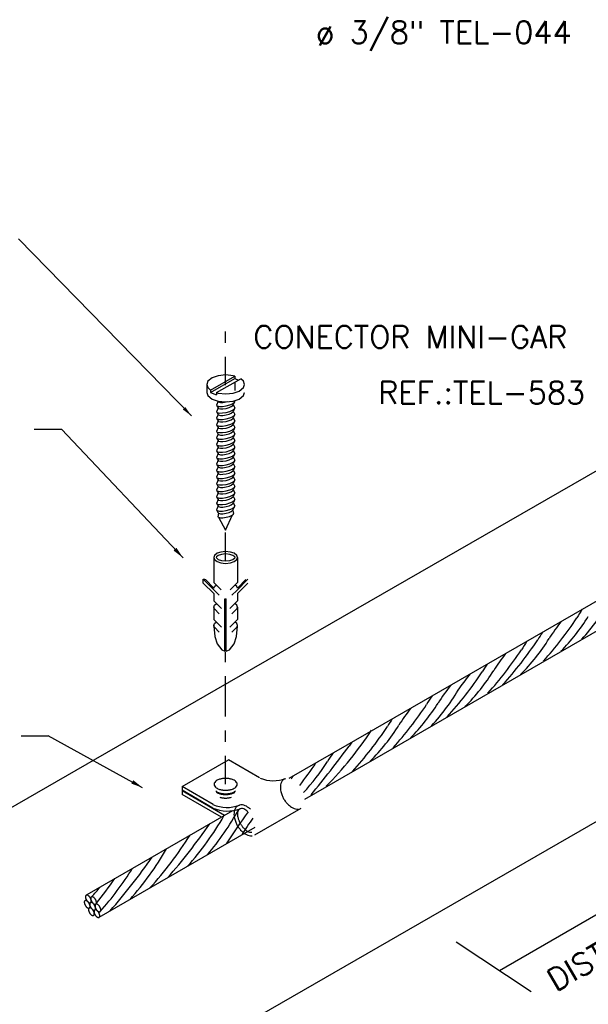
# Model space of a CAD drawing. Header units: millimetres. Extents: x 659 to 1031, y -73 to 11.
# Tile 87 of 141: x 921 to 926, y -63 to -54. Entities that reach past the tile are written whole.
import ezdxf

# ---------------------------------------------------------------- set-up
doc = ezdxf.new("R2010")
doc.units = ezdxf.units.MM
doc.header["$MEASUREMENT"] = 0
doc.linetypes.add('DASHDOT', pattern=[2.54, 1.27, -0.635, 0, -0.635])
doc.linetypes.add('NULL', pattern=[0])
for name, color, linetype, lineweight in [('C01', 1, 'Continuous', 30), ('C02', 2, 'Continuous', 30), ('C03', 3, 'Continuous', 30)]:
    doc.layers.add(name, color=color, linetype=linetype, lineweight=lineweight)
doc.styles.add('ROMANS', font='ROMANS')

msp = doc.modelspace()

# ---------------------------------------------------------------- hatches: boundary and pattern name
at = {"layer": 'C02', "linetype": 'Continuous'}
for points in [[(922.3063, -57.5086), (922.2838, -57.5303), (922.3604, -57.5872), (922.3062, -57.5085), (922.3062, -57.5085)], [(922.2264, -58.7702), (922.2005, -58.7942), (922.2857, -58.8597), (922.2264, -58.7701), (922.2264, -58.7701)], [(921.84, -60.8524), (921.8228, -60.8832), (921.9236, -60.9194), (921.8402, -60.8524), (921.8402, -60.8524)]]:
    msp.add_hatch(color=2, dxfattribs=at).paths.add_polyline_path(points)

# ---------------------------------------------------------------- linework, layer by layer
at = {"layer": 'C01', "linetype": 'DASHDOT', "ltscale": 0.2}
for p, q in [((922.6671, -57.3129), (922.6671, -56.7939)), ((922.6671, -58.8881), (922.6671, -58.6126)), ((922.6671, -60.1747), (922.6671, -59.7026)), ((922.6671, -60.8893), (922.6671, -59.9194))]:
    msp.add_line(p, q, dxfattribs=at)
at = {"layer": 'C01'}
for p, q in [((925.118, -62.5575), (928.855, -60.3999)), ((924.7313, -62.3016), (925.4034, -62.7465))]:
    msp.add_line(p, q, dxfattribs=at)
for points in [[(922.5848, -57.4919), (922.5899, -57.4982), (922.5899, -57.4982), (922.6124, -57.5035), (922.6124, -57.5035), (922.638, -57.5033), (922.638, -57.5033), (922.6722, -57.4982), (922.6722, -57.4982), (922.7054, -57.489), (922.7054, -57.489), (922.7288, -57.4789), (922.7288, -57.4789), (922.7471, -57.4648), (922.7471, -57.4648), (922.7493, -57.457), (922.7493, -57.457)], [(922.5848, -57.5505), (922.5899, -57.5568), (922.5899, -57.5568), (922.6124, -57.5622), (922.6124, -57.5622), (922.638, -57.5619), (922.638, -57.5619), (922.6722, -57.5568), (922.6722, -57.5568), (922.7054, -57.5476), (922.7054, -57.5476), (922.7288, -57.5375), (922.7288, -57.5375), (922.7471, -57.5234), (922.7471, -57.5234), (922.7493, -57.5156), (922.7493, -57.5156)], [(922.5997, -57.4572), (922.6041, -57.4623), (922.6041, -57.4623), (922.6224, -57.4667), (922.6224, -57.4667), (922.6431, -57.4665), (922.6431, -57.4665), (922.6712, -57.4623), (922.6712, -57.4623), (922.6834, -57.4593), (922.6834, -57.4593)], [(922.5997, -57.5158), (922.6041, -57.5209), (922.6041, -57.5209), (922.6224, -57.5253), (922.6224, -57.5253), (922.6431, -57.5251), (922.6431, -57.5251), (922.6712, -57.5209), (922.6712, -57.5209), (922.6986, -57.5134), (922.6986, -57.5134), (922.7176, -57.5051), (922.7176, -57.5051), (922.7327, -57.4936), (922.7327, -57.4936), (922.7344, -57.4872), (922.7344, -57.4872)], [(922.5848, -57.6092), (922.5899, -57.6155), (922.5899, -57.6155), (922.6124, -57.6208), (922.6124, -57.6208), (922.638, -57.6206), (922.638, -57.6206), (922.6722, -57.6154), (922.6722, -57.6154), (922.7054, -57.6063), (922.7054, -57.6063), (922.7288, -57.5961), (922.7288, -57.5961), (922.7471, -57.5821), (922.7471, -57.5821), (922.7493, -57.5742), (922.7493, -57.5742)], [(922.5997, -57.5744), (922.6041, -57.5795), (922.6041, -57.5795), (922.6224, -57.584), (922.6224, -57.584), (922.6431, -57.5837), (922.6431, -57.5837), (922.6712, -57.5795), (922.6712, -57.5795), (922.6986, -57.572), (922.6986, -57.572), (922.7176, -57.5637), (922.7176, -57.5637), (922.7327, -57.5522), (922.7327, -57.5522), (922.7344, -57.5458), (922.7344, -57.5458)], [(922.5997, -57.6331), (922.6041, -57.6382), (922.6041, -57.6382), (922.6224, -57.6426), (922.6224, -57.6426), (922.6431, -57.6424), (922.6431, -57.6424), (922.6712, -57.6382), (922.6712, -57.6382), (922.6986, -57.6307), (922.6986, -57.6307), (922.7176, -57.6224), (922.7176, -57.6224), (922.7327, -57.6108), (922.7327, -57.6108), (922.7344, -57.6044), (922.7344, -57.6044)], [(922.5848, -57.6678), (922.5899, -57.6741), (922.5899, -57.6741), (922.6124, -57.6795), (922.6124, -57.6795), (922.638, -57.6793), (922.638, -57.6793), (922.6722, -57.6741), (922.6722, -57.6741), (922.7054, -57.6649), (922.7054, -57.6649), (922.7288, -57.6548), (922.7288, -57.6548), (922.7471, -57.6407), (922.7471, -57.6407), (922.7493, -57.6329), (922.7493, -57.6329)], [(922.5848, -57.7264), (922.5899, -57.7327), (922.5899, -57.7327), (922.6124, -57.7381), (922.6124, -57.7381), (922.638, -57.7379), (922.638, -57.7379), (922.6722, -57.7327), (922.6722, -57.7327), (922.7054, -57.7235), (922.7054, -57.7235), (922.7288, -57.7134), (922.7288, -57.7134), (922.7471, -57.6993), (922.7471, -57.6993), (922.7493, -57.6915), (922.7493, -57.6915)], [(922.5997, -57.6917), (922.6041, -57.6968), (922.6041, -57.6968), (922.6224, -57.7012), (922.6224, -57.7012), (922.6431, -57.701), (922.6431, -57.701), (922.6712, -57.6968), (922.6712, -57.6968), (922.6986, -57.6893), (922.6986, -57.6893), (922.7176, -57.681), (922.7176, -57.681), (922.7327, -57.6695), (922.7327, -57.6695), (922.7344, -57.6631), (922.7344, -57.6631)], [(922.5848, -57.7851), (922.5899, -57.7914), (922.5899, -57.7914), (922.6124, -57.7968), (922.6124, -57.7968), (922.638, -57.7965), (922.638, -57.7965), (922.6722, -57.7913), (922.6722, -57.7913), (922.7054, -57.7822), (922.7054, -57.7822), (922.7288, -57.772), (922.7288, -57.772), (922.7471, -57.758), (922.7471, -57.758), (922.7493, -57.7502), (922.7493, -57.7502)], [(922.5997, -57.7503), (922.6041, -57.7555), (922.6041, -57.7555), (922.6224, -57.7599), (922.6224, -57.7599), (922.6431, -57.7597), (922.6431, -57.7597), (922.6712, -57.7554), (922.6712, -57.7554), (922.6986, -57.7479), (922.6986, -57.7479), (922.7176, -57.7396), (922.7176, -57.7396), (922.7327, -57.7281), (922.7327, -57.7281), (922.7344, -57.7217), (922.7344, -57.7217)], [(922.5997, -57.809), (922.6041, -57.8141), (922.6041, -57.8141), (922.6224, -57.8185), (922.6224, -57.8185), (922.6431, -57.8183), (922.6431, -57.8183), (922.6712, -57.8141), (922.6712, -57.8141), (922.6986, -57.8066), (922.6986, -57.8066), (922.7176, -57.7983), (922.7176, -57.7983), (922.7327, -57.7867), (922.7327, -57.7867), (922.7344, -57.7803), (922.7344, -57.7803)], [(922.5848, -57.8437), (922.5899, -57.85), (922.5899, -57.85), (922.6124, -57.8554), (922.6124, -57.8554), (922.638, -57.8552), (922.638, -57.8552), (922.6722, -57.85), (922.6722, -57.85), (922.7054, -57.8408), (922.7054, -57.8408), (922.7288, -57.8307), (922.7288, -57.8307), (922.7471, -57.8166), (922.7471, -57.8166), (922.7493, -57.8088), (922.7493, -57.8088)], [(922.5848, -57.9023), (922.5899, -57.9086), (922.5899, -57.9086), (922.6124, -57.914), (922.6124, -57.914), (922.638, -57.9138), (922.638, -57.9138), (922.6722, -57.9086), (922.6722, -57.9086), (922.7054, -57.8994), (922.7054, -57.8994), (922.7288, -57.8893), (922.7288, -57.8893), (922.7471, -57.8752), (922.7471, -57.8752), (922.7493, -57.8674), (922.7493, -57.8674)], [(922.5997, -57.8676), (922.6041, -57.8727), (922.6041, -57.8727), (922.6224, -57.8771), (922.6224, -57.8771), (922.6431, -57.877), (922.6431, -57.877), (922.6712, -57.8727), (922.6712, -57.8727), (922.6986, -57.8652), (922.6986, -57.8652), (922.7176, -57.8569), (922.7176, -57.8569), (922.7327, -57.8454), (922.7327, -57.8454), (922.7344, -57.839), (922.7344, -57.839)], [(922.5848, -57.961), (922.5899, -57.9673), (922.5899, -57.9673), (922.6124, -57.9727), (922.6124, -57.9727), (922.638, -57.9724), (922.638, -57.9724), (922.6722, -57.9672), (922.6722, -57.9672), (922.7054, -57.9581), (922.7054, -57.9581), (922.7288, -57.9479), (922.7288, -57.9479), (922.7471, -57.9339), (922.7471, -57.9339), (922.7493, -57.9261), (922.7493, -57.9261)], [(922.5997, -57.9263), (922.6041, -57.9314), (922.6041, -57.9314), (922.6224, -57.9358), (922.6224, -57.9358), (922.6431, -57.9356), (922.6431, -57.9356), (922.6712, -57.9313), (922.6712, -57.9313), (922.6986, -57.9238), (922.6986, -57.9238), (922.7176, -57.9155), (922.7176, -57.9155), (922.7327, -57.9041), (922.7327, -57.9041), (922.7344, -57.8976), (922.7344, -57.8976)], [(922.5997, -57.9849), (922.6041, -57.99), (922.6041, -57.99), (922.6224, -57.9944), (922.6224, -57.9944), (922.6431, -57.9942), (922.6431, -57.9942), (922.6712, -57.99), (922.6712, -57.99), (922.6986, -57.9825), (922.6986, -57.9825), (922.7176, -57.9742), (922.7176, -57.9742), (922.7327, -57.9627), (922.7327, -57.9627), (922.7344, -57.9563), (922.7344, -57.9563)], [(922.5848, -58.0197), (922.5899, -58.0259), (922.5899, -58.0259), (922.6124, -58.0313), (922.6124, -58.0313), (922.638, -58.0311), (922.638, -58.0311), (922.6722, -58.0259), (922.6722, -58.0259), (922.7054, -58.0167), (922.7054, -58.0167), (922.7288, -58.0066), (922.7288, -58.0066), (922.7471, -57.9926), (922.7471, -57.9926), (922.7493, -57.9847), (922.7493, -57.9847)], [(922.5848, -58.0783), (922.5899, -58.0845), (922.5899, -58.0845), (922.6124, -58.0899), (922.6124, -58.0899), (922.638, -58.0897), (922.638, -58.0897), (922.6722, -58.0845), (922.6722, -58.0845), (922.7054, -58.0753), (922.7054, -58.0753), (922.7288, -58.0652), (922.7288, -58.0652), (922.7471, -58.0511), (922.7471, -58.0511), (922.7493, -58.0433), (922.7493, -58.0433)], [(922.5997, -58.0435), (922.6041, -58.0486), (922.6041, -58.0486), (922.6224, -58.053), (922.6224, -58.053), (922.6431, -58.0529), (922.6431, -58.0529), (922.6712, -58.0486), (922.6712, -58.0486), (922.6986, -58.0411), (922.6986, -58.0411), (922.7176, -58.0328), (922.7176, -58.0328), (922.7327, -58.0213), (922.7327, -58.0213), (922.7344, -58.0149), (922.7344, -58.0149)], [(922.5848, -58.1369), (922.5899, -58.1432), (922.5899, -58.1432), (922.6124, -58.1486), (922.6124, -58.1486), (922.638, -58.1483), (922.638, -58.1483), (922.6722, -58.1432), (922.6722, -58.1432), (922.7054, -58.134), (922.7054, -58.134), (922.7288, -58.1238), (922.7288, -58.1238), (922.7471, -58.1098), (922.7471, -58.1098), (922.7493, -58.102), (922.7493, -58.102)], [(922.5997, -58.1022), (922.6041, -58.1073), (922.6041, -58.1073), (922.6224, -58.1117), (922.6224, -58.1117), (922.6431, -58.1115), (922.6431, -58.1115), (922.6712, -58.1072), (922.6712, -58.1072), (922.6986, -58.0997), (922.6986, -58.0997), (922.7176, -58.0915), (922.7176, -58.0915), (922.7327, -58.08), (922.7327, -58.08), (922.7344, -58.0735), (922.7344, -58.0735)], [(922.5997, -58.1608), (922.6041, -58.166), (922.6041, -58.166), (922.6224, -58.1703), (922.6224, -58.1703), (922.6431, -58.1701), (922.6431, -58.1701), (922.6712, -58.1659), (922.6712, -58.1659), (922.6986, -58.1584), (922.6986, -58.1584), (922.7176, -58.1501), (922.7176, -58.1501), (922.7327, -58.1386), (922.7327, -58.1386), (922.7344, -58.1322), (922.7344, -58.1322)], [(922.5848, -58.1956), (922.5899, -58.2018), (922.5899, -58.2018), (922.6124, -58.2072), (922.6124, -58.2072), (922.638, -58.207), (922.638, -58.207), (922.6722, -58.2018), (922.6722, -58.2018), (922.7054, -58.1926), (922.7054, -58.1926), (922.7288, -58.1825), (922.7288, -58.1825), (922.7471, -58.1685), (922.7471, -58.1685), (922.7493, -58.1606), (922.7493, -58.1606)], [(922.5848, -58.2542), (922.5899, -58.2604), (922.5899, -58.2604), (922.6124, -58.2659), (922.6124, -58.2659), (922.638, -58.2656), (922.638, -58.2656), (922.6722, -58.2604), (922.6722, -58.2604), (922.7054, -58.2512), (922.7054, -58.2512), (922.7288, -58.2411), (922.7288, -58.2411), (922.7471, -58.2271), (922.7471, -58.2271), (922.7493, -58.2192), (922.7493, -58.2192)], [(922.5997, -58.2194), (922.6041, -58.2245), (922.6041, -58.2245), (922.6224, -58.2289), (922.6224, -58.2289), (922.6431, -58.2288), (922.6431, -58.2288), (922.6712, -58.2245), (922.6712, -58.2245), (922.6986, -58.217), (922.6986, -58.217), (922.7176, -58.2087), (922.7176, -58.2087), (922.7327, -58.1972), (922.7327, -58.1972), (922.7344, -58.1908), (922.7344, -58.1908)], [(922.5848, -58.3128), (922.5899, -58.3191), (922.5899, -58.3191), (922.6124, -58.3245), (922.6124, -58.3245), (922.638, -58.3242), (922.638, -58.3242), (922.6722, -58.3191), (922.6722, -58.3191), (922.7054, -58.3099), (922.7054, -58.3099), (922.7288, -58.2998), (922.7288, -58.2998), (922.7471, -58.2857), (922.7471, -58.2857), (922.7493, -58.2779), (922.7493, -58.2779)], [(922.5997, -58.2781), (922.6041, -58.2832), (922.6041, -58.2832), (922.6224, -58.2876), (922.6224, -58.2876), (922.6431, -58.2874), (922.6431, -58.2874), (922.6712, -58.2832), (922.6712, -58.2832), (922.6986, -58.2756), (922.6986, -58.2756), (922.7176, -58.2674), (922.7176, -58.2674), (922.7327, -58.2559), (922.7327, -58.2559), (922.7344, -58.2494), (922.7344, -58.2494)], [(922.5997, -58.3367), (922.6041, -58.3419), (922.6041, -58.3419), (922.6224, -58.3463), (922.6224, -58.3463), (922.6431, -58.3461), (922.6431, -58.3461), (922.6712, -58.3418), (922.6712, -58.3418), (922.6986, -58.3343), (922.6986, -58.3343), (922.7176, -58.326), (922.7176, -58.326), (922.7327, -58.3145), (922.7327, -58.3145), (922.7344, -58.3081), (922.7344, -58.3081)], [(922.5848, -58.3715), (922.5899, -58.3777), (922.5899, -58.3777), (922.6124, -58.3831), (922.6124, -58.3831), (922.638, -58.3829), (922.638, -58.3829), (922.6722, -58.3777), (922.6722, -58.3777), (922.7054, -58.3685), (922.7054, -58.3685), (922.7288, -58.3584), (922.7288, -58.3584), (922.7471, -58.3444), (922.7471, -58.3444), (922.7493, -58.3365), (922.7493, -58.3365)], [(922.5848, -58.4301), (922.5899, -58.4364), (922.5899, -58.4364), (922.6124, -58.4418), (922.6124, -58.4418), (922.638, -58.4415), (922.638, -58.4415), (922.6722, -58.4363), (922.6722, -58.4363), (922.7054, -58.4272), (922.7054, -58.4272), (922.7288, -58.4171), (922.7288, -58.4171), (922.7471, -58.403), (922.7471, -58.403), (922.7493, -58.3951), (922.7493, -58.3951)], [(922.5997, -58.3953), (922.6041, -58.4005), (922.6041, -58.4005), (922.6224, -58.4049), (922.6224, -58.4049), (922.6431, -58.4047), (922.6431, -58.4047), (922.6712, -58.4005), (922.6712, -58.4005), (922.6986, -58.3929), (922.6986, -58.3929), (922.7176, -58.3846), (922.7176, -58.3846), (922.7327, -58.3732), (922.7327, -58.3732), (922.7344, -58.3668), (922.7344, -58.3668)], [(922.5975, -58.4912), (922.6019, -58.4966), (922.6019, -58.4966), (922.6212, -58.5012), (922.6212, -58.5012), (922.6429, -58.501), (922.6429, -58.501), (922.6722, -58.4965), (922.6722, -58.4965), (922.7007, -58.4887), (922.7007, -58.4887), (922.7205, -58.48), (922.7205, -58.48), (922.7364, -58.468), (922.7364, -58.468), (922.7381, -58.4613), (922.7381, -58.4613)], [(922.5997, -58.4556), (922.6041, -58.4607), (922.6041, -58.4607), (922.6224, -58.4651), (922.6224, -58.4651), (922.6431, -58.4649), (922.6431, -58.4649), (922.6712, -58.4606), (922.6712, -58.4606), (922.6986, -58.4531), (922.6986, -58.4531), (922.7176, -58.4448), (922.7176, -58.4448), (922.7327, -58.4333), (922.7327, -58.4333), (922.7344, -58.4269), (922.7344, -58.4269)]]:
    msp.add_lwpolyline(points, dxfattribs=at)
for centre, radius, start, end in [((924.3333, -58.205), 2.0581, 317.742, 329.557), ((926.9835, -60.0928), 1.3625, 145.5, 149.342), ((922.9759, -57.5159), 3.4034, 318.181, 326.426), ((927.4183, -60.7731), 2.204, 142.49, 147.304), ((924.4034, -58.4491), 1.7772, 315.367, 328.21), ((926.6329, -60.29), 1.3625, 145.937, 149.342), ((922.6253, -57.7131), 3.4034, 317.814, 326.426), ((924.0528, -58.6463), 1.7772, 314.851, 328.21), ((926.4874, -60.3796), 1.3625, 145.5, 149.342), ((922.4796, -57.8027), 3.4034, 318.181, 326.426), ((926.9219, -61.0599), 2.204, 142.49, 147.304), ((926.1368, -60.5768), 1.3625, 145.937, 149.342), ((922.129, -57.9999), 3.4034, 317.814, 326.426), ((926.231, -61.0477), 1.7903, 140.121, 145.121), ((923.5567, -58.9331), 1.7772, 314.851, 328.21), ((922.9881, -58.9811), 2.0581, 317.742, 329.557), ((926.4237, -61.352), 2.204, 142.163, 147.304), ((923.0582, -59.2252), 1.7772, 315.367, 328.21), ((925.6382, -60.8689), 1.3625, 145.5, 149.342), ((921.6307, -58.2921), 3.4034, 318.181, 326.426), ((926.0731, -61.5492), 2.204, 142.49, 147.304), ((925.2877, -61.0661), 1.3625, 145.937, 149.342), ((921.1385, -58.5224), 3.4034, 315.518, 326.426), ((921.2801, -58.4893), 3.4034, 317.814, 326.426), ((922.7076, -59.4224), 1.7772, 314.851, 328.21), ((925.2405, -61.5702), 1.7903, 143.731, 145.121), ((912.7747, -52.3817), 13.6967, 321.091, 323.409), ((925.4332, -61.8744), 2.204, 144.914, 147.304), ((920.6402, -58.8145), 3.4034, 322.22, 326.426), ((922.0677, -59.7477), 1.7772, 316.813, 328.21), ((925.0826, -62.0716), 2.204, 145.175, 146.043), ((920.5472, -59.8733), 2.5582, 319.898, 331.025), ((926.4732, -63.8178), 4.4924, 143.359, 147.787), ((920.3314, -59.8426), 2.674, 318.23, 330.217), ((926.6134, -63.736), 4.4924, 145.511, 147.787), ((917.9332, -58.0399), 5.5992, 318.821, 325.09), ((919.4678, -59.5319), 3.4034, 317.803, 327.827), ((919.8165, -60.1393), 2.674, 318.23, 330.217), ((917.4183, -58.3366), 5.5992, 318.821, 325.09), ((919.502, -60.2018), 2.74, 318.141, 328.319), ((917.1312, -58.5047), 5.575, 321.755, 324.602), ((920.0316, -60.5489), 1.9694, 316.771, 320.189)]:
    msp.add_arc(centre, radius, start, end, dxfattribs=at)
at = {"layer": 'C02'}
for p, q in [((922.3604, -57.5872), (920.8113, -56.0023)), ((922.2115, -63.3965), (933.4429, -56.922)), ((922.5325, -57.3561), (922.7493, -57.231)), ((922.5325, -57.3771), (922.7493, -57.2518)), ((922.5855, -57.3798), (922.8026, -57.2546)), ((922.7493, -57.231), (922.7493, -57.2518)), ((922.7493, -57.2518), (922.782, -57.2664)), ((922.4981, -57.3054), (922.4981, -57.3776)), ((922.7506, -57.2895), (922.7506, -57.3617)), ((922.5325, -57.3561), (922.5325, -57.3771)), ((922.5325, -57.3771), (922.5855, -57.4007)), ((922.5855, -57.3798), (922.5855, -57.4007)), ((922.5997, -57.4572), (922.5848, -57.4919)), ((922.5997, -57.5158), (922.5848, -57.5505)), ((922.5887, -57.4974), (922.5997, -57.5158)), ((922.7464, -57.4655), (922.7344, -57.4872)), ((922.7344, -57.4872), (922.7493, -57.5156)), ((922.7464, -57.5242), (922.7344, -57.5458)), ((922.5809, -60.041), (926.8529, -57.5784)), ((922.5997, -57.5744), (922.5848, -57.6092)), ((922.5887, -57.556), (922.5997, -57.5744)), ((922.7344, -57.5458), (922.7493, -57.5742)), ((922.7464, -57.5828), (922.7344, -57.6044)), ((922.7344, -57.6044), (922.7493, -57.6329)), ((922.5997, -57.6331), (922.5848, -57.6678)), ((922.5997, -57.6917), (922.5848, -57.7264)), ((922.5887, -57.6146), (922.5997, -57.6331)), ((922.5887, -57.6733), (922.5997, -57.6917)), ((922.7464, -57.6414), (922.7344, -57.6631)), ((922.7344, -57.6631), (922.7493, -57.6915)), ((922.7464, -57.7001), (922.7344, -57.7217)), ((920.9529, -57.7065), (921.1964, -57.7065)), ((922.2857, -58.8597), (921.1964, -57.7065)), ((922.5997, -57.7503), (922.5848, -57.7851)), ((922.5887, -57.7319), (922.5997, -57.7503)), ((922.5887, -57.7905), (922.5997, -57.809)), ((922.7344, -57.7217), (922.7493, -57.7502)), ((922.7464, -57.7587), (922.7344, -57.7803)), ((922.7344, -57.7803), (922.7493, -57.8088)), ((922.5997, -57.809), (922.5848, -57.8437)), ((922.5997, -57.8676), (922.5848, -57.9023)), ((922.5887, -57.8492), (922.5997, -57.8676)), ((922.7464, -57.8173), (922.7344, -57.839)), ((922.7344, -57.839), (922.7493, -57.8674)), ((922.7464, -57.876), (922.7344, -57.8976)), ((922.5997, -57.9263), (922.5848, -57.961)), ((922.5887, -57.9078), (922.5997, -57.9263)), ((922.5887, -57.9665), (922.5997, -57.9849)), ((922.7344, -57.8976), (922.7493, -57.9261)), ((922.7464, -57.9346), (922.7344, -57.9563)), ((922.7344, -57.9563), (922.7493, -57.9847)), ((922.5997, -57.9849), (922.5848, -58.0197)), ((922.5997, -58.0435), (922.5848, -58.0783)), ((922.5887, -58.0251), (922.5997, -58.0435)), ((922.7464, -57.9932), (922.7344, -58.0149)), ((922.7344, -58.0149), (922.7493, -58.0433)), ((922.7464, -58.0519), (922.7344, -58.0735)), ((922.5997, -58.1022), (922.5848, -58.1369)), ((922.5887, -58.0837), (922.5997, -58.1022)), ((922.5887, -58.1424), (922.5997, -58.1608)), ((922.7344, -58.0735), (922.7493, -58.102)), ((922.7464, -58.1105), (922.7344, -58.1322)), ((922.7344, -58.1322), (922.7493, -58.1606)), ((922.5997, -58.1608), (922.5848, -58.1956)), ((922.5997, -58.2194), (922.5848, -58.2542)), ((922.5887, -58.201), (922.5997, -58.2194)), ((922.7464, -58.1691), (922.7344, -58.1908)), ((922.7344, -58.1908), (922.7493, -58.2192)), ((922.7464, -58.2278), (922.7344, -58.2494)), ((922.5997, -58.2781), (922.5848, -58.3128)), ((922.5887, -58.2596), (922.5997, -58.2781)), ((922.5887, -58.3183), (922.5997, -58.3367)), ((922.7344, -58.2494), (922.7493, -58.2779)), ((922.7464, -58.2864), (922.7344, -58.3081)), ((922.7344, -58.3081), (922.7493, -58.3365)), ((922.5997, -58.3367), (922.5848, -58.3715)), ((922.5997, -58.3953), (922.5848, -58.4301)), ((922.5887, -58.377), (922.5997, -58.3953)), ((922.7464, -58.345), (922.7344, -58.3668)), ((922.7344, -58.3668), (922.7493, -58.3951)), ((922.7344, -58.4269), (922.7444, -58.4058)), ((922.5877, -58.4349), (922.5997, -58.4556)), ((922.6021, -58.4595), (922.5975, -58.4912)), ((922.6671, -58.6126), (922.73, -58.4739)), ((922.7303, -58.4357), (922.7381, -58.4613)), ((922.6024, -58.4968), (922.6671, -58.6126)), ((923.7542, -60.5358), (926.9869, -58.6713)), ((922.5613, -58.8563), (922.5613, -59.0798)), ((922.773, -58.8563), (922.773, -59.0798)), ((923.3765, -61.0222), (927.1021, -58.8704)), ((922.567, -59.152), (922.4671, -59.0522)), ((922.4671, -59.0854), (922.4671, -59.0522)), ((922.5613, -59.1796), (922.4671, -59.0854)), ((922.5618, -59.1302), (922.4861, -59.0545)), ((922.5613, -59.0798), (922.6278, -59.1463)), ((922.773, -59.0798), (922.7064, -59.1463)), ((922.7674, -59.152), (922.867, -59.0522)), ((922.7723, -59.1302), (922.8482, -59.0545)), ((922.773, -59.1796), (922.867, -59.0854)), ((922.5613, -59.1796), (922.5613, -59.2461)), ((922.567, -59.152), (922.6102, -59.1952)), ((922.7674, -59.152), (922.7239, -59.1952)), ((922.773, -59.1796), (922.773, -59.2461)), ((922.5613, -59.2461), (922.6297, -59.3145)), ((922.6612, -59.2259), (922.6729, -59.2259)), ((922.6612, -59.6968), (922.6612, -59.2259)), ((922.6729, -59.6968), (922.6729, -59.2259)), ((922.773, -59.2461), (922.7044, -59.3145)), ((922.5613, -59.3011), (922.5613, -59.4113)), ((922.567, -59.3172), (922.6102, -59.3605)), ((922.7674, -59.3172), (922.7239, -59.3605)), ((922.773, -59.3011), (922.773, -59.4113)), ((922.5613, -59.4113), (922.6297, -59.4798)), ((922.773, -59.4113), (922.7044, -59.4798)), ((922.567, -59.4824), (922.6102, -59.5258)), ((922.7674, -59.4824), (922.7239, -59.5258)), ((919.6429, -61.7347), (922.5809, -60.041)), ((920.8353, -60.4539), (921.0787, -60.4539)), ((921.9236, -60.9194), (921.0787, -60.4539)), ((923.2352, -60.835), (923.7542, -60.5358)), ((922.2772, -60.9103), (922.6922, -60.6708)), ((922.9688, -60.8306), (922.6922, -60.6708)), ((922.2772, -60.9103), (922.2772, -60.9422)), ((922.554, -61.0701), (922.2772, -60.9103)), ((922.5538, -61.1019), (922.2772, -60.9422)), ((922.2772, -60.9486), (922.2828, -60.9454)), ((922.2772, -60.9486), (922.2772, -60.9805)), ((922.6573, -61.1681), (922.2772, -60.9486)), ((922.6297, -61.1841), (922.2772, -60.9805)), ((921.4278, -61.877), (922.7315, -61.1254)), ((922.9271, -61.3426), (923.3419, -61.1031)), ((921.5342, -62.0805), (922.93, -61.2747))]:
    msp.add_line(p, q, dxfattribs=at)
for points in [[(922.7493, -57.231), (922.7359, -57.2277), (922.7359, -57.2277), (922.6675, -57.2207), (922.6675, -57.2207), (922.5989, -57.2277), (922.5989, -57.2277), (922.5477, -57.2455), (922.5477, -57.2455), (922.5084, -57.2767), (922.5084, -57.2767), (922.4981, -57.3054), (922.4981, -57.3054), (922.5084, -57.334), (922.5084, -57.334), (922.5325, -57.3561), (922.5325, -57.3561)], [(922.8367, -57.3054), (922.8265, -57.2767), (922.8265, -57.2767), (922.8026, -57.2546), (922.8026, -57.2546)], [(922.5855, -57.3798), (922.5989, -57.383), (922.5989, -57.383), (922.6675, -57.39), (922.6675, -57.39), (922.7359, -57.383), (922.7359, -57.383), (922.7872, -57.3652), (922.7872, -57.3652), (922.8265, -57.334), (922.8265, -57.334), (922.8367, -57.3054), (922.8367, -57.3054)], [(922.4981, -57.3776), (922.5084, -57.4062), (922.5084, -57.4062), (922.5477, -57.4374), (922.5477, -57.4374), (922.5989, -57.4552), (922.5989, -57.4552), (922.6675, -57.4622), (922.6675, -57.4622), (922.7359, -57.4552), (922.7359, -57.4552), (922.7872, -57.4374), (922.7872, -57.4374), (922.8265, -57.4062), (922.8265, -57.4062), (922.8367, -57.3776), (922.8367, -57.3776)], [(922.773, -58.8563), (922.7664, -58.8384), (922.7664, -58.8384), (922.742, -58.8189), (922.742, -58.8189), (922.71, -58.8078), (922.71, -58.8078), (922.6671, -58.8034), (922.6671, -58.8034), (922.6243, -58.8078), (922.6243, -58.8078), (922.5923, -58.8189), (922.5923, -58.8189), (922.5677, -58.8384), (922.5677, -58.8384), (922.5613, -58.8563), (922.5613, -58.8563), (922.5677, -58.8743), (922.5677, -58.8743), (922.5923, -58.8937), (922.5923, -58.8937), (922.6243, -58.9048), (922.6243, -58.9048), (922.6671, -58.9092), (922.6671, -58.9092), (922.71, -58.9048), (922.71, -58.9048), (922.742, -58.8937), (922.742, -58.8937), (922.7664, -58.8743), (922.7664, -58.8743), (922.773, -58.8563), (922.773, -58.8563)], [(922.7518, -58.8563), (922.7503, -58.8519), (922.7503, -58.8519), (922.7325, -58.8378), (922.7325, -58.8378), (922.7056, -58.8285), (922.7056, -58.8285), (922.6671, -58.8246), (922.6671, -58.8246), (922.6287, -58.8285), (922.6287, -58.8285), (922.6016, -58.8378), (922.6016, -58.8378), (922.584, -58.8519), (922.584, -58.8519), (922.5823, -58.8563), (922.5823, -58.8563), (922.584, -58.8607), (922.584, -58.8607), (922.6016, -58.8748), (922.6016, -58.8748), (922.6287, -58.8841), (922.6287, -58.8841), (922.6671, -58.8881), (922.6671, -58.8881), (922.7056, -58.8841), (922.7056, -58.8841), (922.7325, -58.8748), (922.7325, -58.8748), (922.7503, -58.8607), (922.7503, -58.8607), (922.7518, -58.8563), (922.7518, -58.8563)], [(922.4671, -59.0522), (922.472, -59.0502), (922.4791, -59.0511), (922.4861, -59.0545)], [(922.5618, -59.1302), (922.5677, -59.118), (922.5677, -59.118), (922.5845, -59.103), (922.5845, -59.103)], [(922.7723, -59.1302), (922.7664, -59.118), (922.7664, -59.118), (922.7498, -59.103), (922.7498, -59.103)], [(922.5613, -59.3011), (922.5677, -59.2833), (922.5677, -59.2833), (922.5845, -59.2682), (922.5845, -59.2682)], [(922.773, -59.3011), (922.7664, -59.2833), (922.7664, -59.2833), (922.7498, -59.2682), (922.7498, -59.2682)], [(922.5677, -59.3191), (922.5613, -59.3011), (922.5613, -59.3011)], [(922.567, -59.3172), (922.5655, -59.3159), (922.5655, -59.3159)], [(922.7664, -59.3191), (922.773, -59.3011), (922.773, -59.3011)], [(922.7674, -59.3172), (922.7689, -59.3159), (922.7689, -59.3159)], [(922.5613, -59.4632), (922.5611, -59.4732), (922.5701, -59.564), (922.5701, -59.564), (922.5923, -59.6316), (922.5923, -59.6316), (922.6317, -59.6838), (922.6317, -59.6838), (922.6612, -59.6968), (922.6612, -59.6968)], [(922.5613, -59.4664), (922.5677, -59.4485), (922.5677, -59.4485), (922.5845, -59.4335), (922.5845, -59.4335)], [(922.5655, -59.4811), (922.5613, -59.4664), (922.5613, -59.4664)], [(922.6729, -59.6968), (922.7025, -59.6838), (922.7025, -59.6838), (922.742, -59.6316), (922.742, -59.6316), (922.7642, -59.564), (922.7642, -59.564), (922.773, -59.4732), (922.773, -59.4732), (922.773, -59.4632)], [(922.773, -59.4664), (922.7664, -59.4485), (922.7664, -59.4485), (922.7498, -59.4335), (922.7498, -59.4335)], [(922.7664, -59.4843), (922.773, -59.4664), (922.773, -59.4664)], [(922.567, -59.4824), (922.5655, -59.4811), (922.5655, -59.4811)], [(922.7674, -59.4824), (922.7689, -59.4811), (922.7689, -59.4811)], [(922.7708, -60.8893), (922.7694, -60.8803), (922.765, -60.872), (922.7589, -60.8647), (922.7515, -60.8586), (922.7435, -60.8536), (922.7357, -60.8497), (922.7281, -60.8466), (922.721, -60.8441), (922.7142, -60.8422), (922.7078, -60.8407), (922.702, -60.8395), (922.6964, -60.8386), (922.691, -60.8379), (922.6859, -60.8373), (922.681, -60.8369), (922.6763, -60.8367), (922.6717, -60.8365), (922.6671, -60.8364), (922.6624, -60.8365), (922.6578, -60.8367), (922.6531, -60.8369), (922.6483, -60.8373), (922.6431, -60.8379), (922.6378, -60.8386), (922.6321, -60.8395), (922.6263, -60.8407), (922.6199, -60.8422), (922.6131, -60.8441), (922.606, -60.8466), (922.5985, -60.8497), (922.5906, -60.8536), (922.5826, -60.8586), (922.5753, -60.8647), (922.5692, -60.872), (922.5648, -60.8803), (922.5633, -60.8893), (922.5648, -60.8982), (922.5692, -60.9065), (922.5753, -60.9139), (922.5826, -60.92), (922.5906, -60.925), (922.5985, -60.9289), (922.606, -60.932), (922.6131, -60.9344), (922.6199, -60.9363), (922.6263, -60.9379), (922.6321, -60.939), (922.6378, -60.94), (922.6431, -60.9407), (922.6483, -60.9412), (922.6531, -60.9416), (922.6578, -60.9419), (922.6624, -60.9421), (922.6671, -60.9421), (922.6717, -60.9421), (922.6763, -60.9419), (922.681, -60.9416), (922.6859, -60.9412), (922.691, -60.9407), (922.6964, -60.94), (922.702, -60.939), (922.7078, -60.9379), (922.7142, -60.9363), (922.721, -60.9344), (922.7281, -60.932), (922.7357, -60.9289), (922.7435, -60.925), (922.7515, -60.92), (922.7589, -60.9139), (922.765, -60.9065), (922.7694, -60.8982), (922.7708, -60.8893)], [(923.1942, -60.8406), (923.1832, -60.848), (923.1739, -60.8576), (923.1668, -60.869), (923.1619, -60.8815), (923.1588, -60.8943), (923.157, -60.907), (923.1568, -60.9194), (923.1575, -60.9311), (923.1588, -60.9423), (923.1607, -60.9526), (923.1632, -60.9625), (923.1658, -60.9716), (923.1688, -60.9803), (923.1719, -60.9886), (923.1754, -60.9965), (923.1788, -61.004), (923.1824, -61.0113), (923.1866, -61.0185), (923.1907, -61.0255), (923.1951, -61.0324), (923.1998, -61.0393), (923.2049, -61.0461), (923.2105, -61.053), (923.2166, -61.0599), (923.2232, -61.0668), (923.2303, -61.0737), (923.2383, -61.0806), (923.2471, -61.0873), (923.2569, -61.0938), (923.2676, -61.0998), (923.2794, -61.1049), (923.2921, -61.1088), (923.3052, -61.1108), (923.3187, -61.1106)], [(922.5789, -60.949), (922.5865, -60.9545), (922.5945, -60.959), (922.6024, -60.9625), (922.6097, -60.9652), (922.6168, -60.9674), (922.6231, -60.9691), (922.6292, -60.9704), (922.6351, -60.9715), (922.6404, -60.9723), (922.6456, -60.9729), (922.6507, -60.9734), (922.6556, -60.9737), (922.6602, -60.9739), (922.6649, -60.9741), (922.6695, -60.9741), (922.6741, -60.9739), (922.6788, -60.9737), (922.6837, -60.9734), (922.6885, -60.9729), (922.6937, -60.9723), (922.6993, -60.9714), (922.7049, -60.9704), (922.711, -60.969), (922.7176, -60.9673), (922.7247, -60.9651), (922.732, -60.9623), (922.7398, -60.9589), (922.7479, -60.9543), (922.7554, -60.9488)], [(922.5848, -60.9597), (922.5928, -60.9645), (922.6007, -60.9683), (922.6082, -60.9712), (922.6155, -60.9734), (922.6221, -60.9753), (922.6285, -60.9767), (922.6343, -60.9778), (922.64, -60.9786), (922.6453, -60.9792), (922.6502, -60.9797), (922.6551, -60.9801), (922.66, -60.9803), (922.6646, -60.9805), (922.6695, -60.9805), (922.6741, -60.9803), (922.679, -60.9801), (922.6839, -60.9797), (922.6888, -60.9792), (922.6942, -60.9786), (922.6998, -60.9778), (922.7056, -60.9767), (922.712, -60.9753), (922.7186, -60.9734), (922.7259, -60.9712), (922.7335, -60.9683), (922.7413, -60.9645), (922.7493, -60.9597)], [(922.6155, -61.0054), (922.6224, -61.0072), (922.6285, -61.0086), (922.6343, -61.0097), (922.64, -61.0106), (922.6453, -61.0112), (922.6505, -61.0117), (922.6553, -61.012), (922.66, -61.0123), (922.6646, -61.0124), (922.6695, -61.0124), (922.6741, -61.0123), (922.679, -61.012), (922.6839, -61.0117), (922.6888, -61.0112), (922.6942, -61.0106), (922.6998, -61.0097), (922.7056, -61.0086), (922.712, -61.0072), (922.7186, -61.0054)], [(922.89, -61.1129), (922.8821, -61.106), (922.8736, -61.0992), (922.8641, -61.0927), (922.8536, -61.0866), (922.8423, -61.0812), (922.8299, -61.077), (922.8167, -61.0744), (922.8035, -61.0739), (922.7903, -61.076), (922.7779, -61.0808), (922.7672, -61.0884), (922.7581, -61.0982), (922.7513, -61.1097), (922.7464, -61.1222), (922.7435, -61.135), (922.742, -61.1477), (922.7418, -61.16), (922.7425, -61.1716), (922.744, -61.1826), (922.7459, -61.1929), (922.7484, -61.2026), (922.751, -61.2118), (922.754, -61.2204), (922.7571, -61.2286), (922.7603, -61.2364), (922.764, -61.244), (922.7676, -61.2513), (922.7715, -61.2584), (922.7759, -61.2653), (922.7803, -61.2722), (922.785, -61.279), (922.7901, -61.2859), (922.7957, -61.2927), (922.8016, -61.2996), (922.8082, -61.3065), (922.8155, -61.3133), (922.8236, -61.3202), (922.8323, -61.327), (922.8421, -61.3334), (922.8528, -61.3393), (922.8646, -61.3444), (922.877, -61.3483), (922.8902, -61.3503), (922.9036, -61.3501)], [(922.8631, -61.1316), (922.8563, -61.1257), (922.8482, -61.12), (922.8392, -61.1146), (922.8294, -61.11), (922.8187, -61.1069), (922.8077, -61.1061), (922.7972, -61.1083), (922.7882, -61.1136), (922.7813, -61.1218), (922.7767, -61.1318), (922.774, -61.1426), (922.7733, -61.1535), (922.7735, -61.164), (922.7745, -61.1737), (922.7762, -61.1825), (922.7779, -61.1907), (922.7801, -61.1981), (922.7823, -61.2049), (922.7845, -61.2111), (922.7869, -61.217), (922.7894, -61.2224), (922.7918, -61.2276), (922.7943, -61.2325), (922.7967, -61.2374), (922.7994, -61.2421), (922.8021, -61.2466), (922.805, -61.2512), (922.8079, -61.2559), (922.8111, -61.2605), (922.8145, -61.2653), (922.8182, -61.2701), (922.8223, -61.2752), (922.827, -61.2805), (922.8321, -61.2859), (922.838, -61.2916), (922.8445, -61.2974), (922.8521, -61.3032), (922.8607, -61.3088), (922.8704, -61.3138), (922.8809, -61.3175), (922.8919, -61.3193), (922.9024, -61.3183)], [(921.4468, -61.9986), (921.4493, -61.9965), (921.4512, -61.9935), (921.4525, -61.9902), (921.4532, -61.9867), (921.4532, -61.9832), (921.4529, -61.98), (921.4527, -61.9769), (921.452, -61.9742), (921.4515, -61.9717), (921.4507, -61.9694), (921.45, -61.9672), (921.4493, -61.9653), (921.4486, -61.9634), (921.4478, -61.9617), (921.4471, -61.9601), (921.4461, -61.9585), (921.4454, -61.957), (921.4446, -61.9554), (921.4437, -61.954), (921.4427, -61.9525), (921.4417, -61.951), (921.4407, -61.9496), (921.4395, -61.9481), (921.4383, -61.9465), (921.4371, -61.9448), (921.4356, -61.9432), (921.4339, -61.9414), (921.4322, -61.9396), (921.43, -61.9377), (921.4276, -61.9359), (921.4249, -61.9341), (921.4217, -61.9325), (921.4185, -61.9312), (921.4149, -61.9306), (921.4114, -61.9308), (921.4083, -61.9319), (921.4058, -61.9341), (921.4039, -61.937), (921.4027, -61.9404), (921.4019, -61.9438), (921.4019, -61.9473), (921.4022, -61.9506), (921.4024, -61.9536), (921.4031, -61.9564), (921.4036, -61.9589), (921.4044, -61.9612), (921.4051, -61.9633), (921.4058, -61.9653), (921.4066, -61.9671), (921.4073, -61.9688), (921.408, -61.9705), (921.409, -61.972), (921.4097, -61.9736), (921.4105, -61.9751), (921.4114, -61.9766), (921.4124, -61.978), (921.4134, -61.9795), (921.4144, -61.981), (921.4156, -61.9825), (921.4168, -61.9841), (921.418, -61.9857), (921.4195, -61.9874), (921.4212, -61.9891), (921.4229, -61.9909), (921.4251, -61.9928), (921.4276, -61.9946), (921.4302, -61.9965), (921.4334, -61.998), (921.4366, -61.9993), (921.4403, -61.9999), (921.4437, -61.9997), (921.4468, -61.9986)], [(921.4569, -61.9492), (921.4593, -61.947), (921.4612, -61.9441), (921.4625, -61.9407), (921.4632, -61.9372), (921.4632, -61.9338), (921.463, -61.9305), (921.4627, -61.9275), (921.462, -61.9247), (921.4615, -61.9222), (921.4608, -61.9199), (921.46, -61.9178), (921.4593, -61.9158), (921.4586, -61.914), (921.4578, -61.9123), (921.4571, -61.9106), (921.4561, -61.9091), (921.4554, -61.9075), (921.4547, -61.906), (921.4537, -61.9045), (921.4527, -61.9031), (921.4517, -61.9016), (921.4507, -61.9001), (921.4495, -61.8986), (921.4483, -61.897), (921.4471, -61.8954), (921.4456, -61.8937), (921.4439, -61.892), (921.4422, -61.8902), (921.44, -61.8883), (921.4376, -61.8865), (921.4349, -61.8846), (921.4317, -61.8831), (921.4285, -61.8818), (921.4249, -61.8812), (921.4215, -61.8813), (921.4183, -61.8825), (921.4158, -61.8846), (921.4139, -61.8876), (921.4127, -61.8909), (921.4119, -61.8944), (921.4119, -61.8979), (921.4122, -61.9011), (921.4124, -61.9042), (921.4132, -61.9069), (921.4136, -61.9094), (921.4144, -61.9117), (921.4151, -61.9139), (921.4158, -61.9158), (921.4166, -61.9177), (921.4173, -61.9194), (921.418, -61.921), (921.419, -61.9226), (921.4197, -61.9241), (921.4205, -61.9257), (921.4215, -61.9271), (921.4224, -61.9286), (921.4234, -61.93), (921.4244, -61.9315), (921.4256, -61.933), (921.4268, -61.9346), (921.428, -61.9363), (921.4295, -61.9379), (921.4312, -61.9397), (921.4329, -61.9415), (921.4351, -61.9434), (921.4376, -61.9452), (921.4403, -61.947), (921.4434, -61.9486), (921.4466, -61.9499), (921.4503, -61.9505), (921.4537, -61.9503), (921.4569, -61.9492)], [(921.5042, -61.9636), (921.5067, -61.9615), (921.5086, -61.9586), (921.5098, -61.9552), (921.5106, -61.9517), (921.5106, -61.9482), (921.5103, -61.945), (921.5101, -61.9419), (921.5093, -61.9392), (921.5089, -61.9367), (921.5081, -61.9344), (921.5074, -61.9322), (921.5067, -61.9303), (921.5059, -61.9285), (921.5052, -61.9268), (921.5045, -61.9251), (921.5035, -61.9235), (921.5028, -61.922), (921.502, -61.9205), (921.501, -61.919), (921.5001, -61.9175), (921.4991, -61.9161), (921.4981, -61.9146), (921.4969, -61.9131), (921.4957, -61.9115), (921.4944, -61.9098), (921.493, -61.9082), (921.4913, -61.9064), (921.4896, -61.9047), (921.4874, -61.9028), (921.4849, -61.9009), (921.4822, -61.8991), (921.4791, -61.8975), (921.4759, -61.8962), (921.4722, -61.8956), (921.4688, -61.8958), (921.4656, -61.897), (921.4632, -61.8991), (921.4612, -61.902), (921.46, -61.9054), (921.4593, -61.9089), (921.4593, -61.9123), (921.4595, -61.9156), (921.4598, -61.9186), (921.4605, -61.9214), (921.461, -61.9239), (921.4617, -61.9262), (921.4625, -61.9283), (921.4632, -61.9303), (921.4639, -61.9321), (921.4647, -61.9338), (921.4654, -61.9355), (921.4664, -61.9371), (921.4671, -61.9386), (921.4678, -61.9401), (921.4688, -61.9416), (921.4698, -61.943), (921.4708, -61.9445), (921.4717, -61.946), (921.473, -61.9475), (921.4742, -61.9491), (921.4754, -61.9507), (921.4769, -61.9524), (921.4786, -61.9542), (921.4803, -61.9559), (921.4825, -61.9578), (921.4849, -61.9596), (921.4876, -61.9615), (921.4908, -61.9631), (921.494, -61.9643), (921.4976, -61.965), (921.501, -61.9648), (921.5042, -61.9636)], [(921.4847, -62.0646), (921.4871, -62.0624), (921.4891, -62.0595), (921.4903, -62.0561), (921.491, -62.0527), (921.491, -62.0492), (921.4908, -62.046), (921.4905, -62.0429), (921.4898, -62.0402), (921.4893, -62.0377), (921.4886, -62.0353), (921.4879, -62.0332), (921.4871, -62.0312), (921.4864, -62.0294), (921.4857, -62.0277), (921.4849, -62.0261), (921.484, -62.0245), (921.4832, -62.0229), (921.4825, -62.0214), (921.4815, -62.02), (921.4805, -62.0185), (921.4796, -62.017), (921.4786, -62.0156), (921.4774, -62.014), (921.4761, -62.0124), (921.4749, -62.0108), (921.4735, -62.0091), (921.4717, -62.0074), (921.47, -62.0056), (921.4678, -62.0037), (921.4654, -62.0019), (921.4627, -62.0001), (921.4595, -61.9985), (921.4564, -61.9972), (921.4527, -61.9966), (921.4493, -61.9968), (921.4461, -61.9979), (921.4437, -62.0001), (921.4417, -62.003), (921.4405, -62.0063), (921.4398, -62.0098), (921.4398, -62.0133), (921.44, -62.0165), (921.4403, -62.0196), (921.441, -62.0223), (921.4415, -62.0248), (921.4422, -62.0272), (921.4429, -62.0293), (921.4437, -62.0312), (921.4444, -62.0331), (921.4451, -62.0348), (921.4459, -62.0364), (921.4468, -62.038), (921.4476, -62.0395), (921.4483, -62.0411), (921.4493, -62.0425), (921.4503, -62.044), (921.4512, -62.0455), (921.4522, -62.0469), (921.4534, -62.0485), (921.4547, -62.05), (921.4559, -62.0517), (921.4573, -62.0533), (921.459, -62.0551), (921.4608, -62.0569), (921.463, -62.0588), (921.4654, -62.0606), (921.4681, -62.0624), (921.4713, -62.064), (921.4744, -62.0653), (921.4781, -62.0659), (921.4815, -62.0657), (921.4847, -62.0646)], [(921.4949, -62.0151), (921.4974, -62.013), (921.4993, -62.0101), (921.5006, -62.0067), (921.5013, -62.0032), (921.5013, -61.9997), (921.501, -61.9965), (921.5008, -61.9935), (921.5001, -61.9907), (921.4996, -61.9882), (921.4988, -61.9859), (921.4981, -61.9838), (921.4974, -61.9818), (921.4966, -61.98), (921.4959, -61.9783), (921.4952, -61.9766), (921.4942, -61.975), (921.4935, -61.9735), (921.4927, -61.972), (921.4918, -61.9705), (921.4908, -61.969), (921.4898, -61.9676), (921.4888, -61.9661), (921.4876, -61.9646), (921.4864, -61.963), (921.4852, -61.9614), (921.4837, -61.9597), (921.482, -61.9579), (921.4803, -61.9562), (921.4781, -61.9543), (921.4757, -61.9524), (921.473, -61.9506), (921.4698, -61.949), (921.4666, -61.9477), (921.463, -61.9471), (921.4595, -61.9473), (921.4564, -61.9485), (921.4539, -61.9506), (921.452, -61.9535), (921.4507, -61.9569), (921.45, -61.9604), (921.45, -61.9639), (921.4503, -61.9671), (921.4505, -61.9701), (921.4512, -61.9729), (921.4517, -61.9754), (921.4525, -61.9777), (921.4532, -61.9799), (921.4539, -61.9818), (921.4547, -61.9836), (921.4554, -61.9853), (921.4561, -61.987), (921.4571, -61.9886), (921.4578, -61.9901), (921.4586, -61.9916), (921.4595, -61.9931), (921.4605, -61.9946), (921.4615, -61.996), (921.4625, -61.9975), (921.4637, -61.999), (921.4649, -62.0006), (921.4661, -62.0023), (921.4676, -62.0039), (921.4693, -62.0057), (921.471, -62.0074), (921.4732, -62.0093), (921.4757, -62.0112), (921.4783, -62.013), (921.4815, -62.0146), (921.4847, -62.0159), (921.4883, -62.0165), (921.4918, -62.0163), (921.4949, -62.0151)], [(921.5335, -62.0818), (921.536, -62.0796), (921.5379, -62.0767), (921.5391, -62.0734), (921.5399, -62.0699), (921.5399, -62.0664), (921.5396, -62.0632), (921.5394, -62.0601), (921.5386, -62.0574), (921.5382, -62.0549), (921.5374, -62.0525), (921.5367, -62.0504), (921.536, -62.0485), (921.5352, -62.0466), (921.5345, -62.0449), (921.5338, -62.0433), (921.5328, -62.0417), (921.532, -62.0402), (921.5313, -62.0386), (921.5303, -62.0372), (921.5294, -62.0357), (921.5284, -62.0342), (921.5274, -62.0328), (921.5262, -62.0312), (921.525, -62.0297), (921.5237, -62.028), (921.5223, -62.0264), (921.5206, -62.0246), (921.5189, -62.0228), (921.5167, -62.0209), (921.5142, -62.0191), (921.5115, -62.0173), (921.5084, -62.0157), (921.5052, -62.0144), (921.5015, -62.0138), (921.4981, -62.014), (921.4949, -62.0151), (921.4925, -62.0173), (921.4905, -62.0202), (921.4893, -62.0236), (921.4886, -62.027), (921.4886, -62.0305), (921.4888, -62.0337), (921.4891, -62.0368), (921.4898, -62.0395), (921.4903, -62.042), (921.491, -62.0444), (921.4918, -62.0465), (921.4925, -62.0485), (921.4932, -62.0503), (921.494, -62.052), (921.4947, -62.0536), (921.4957, -62.0552), (921.4964, -62.0568), (921.4971, -62.0583), (921.4981, -62.0597), (921.4991, -62.0612), (921.5001, -62.0627), (921.501, -62.0641), (921.5023, -62.0657), (921.5035, -62.0673), (921.5047, -62.0689), (921.5062, -62.0706), (921.5079, -62.0723), (921.5096, -62.0741), (921.5118, -62.076), (921.5142, -62.0778), (921.5169, -62.0796), (921.5201, -62.0812), (921.5233, -62.0825), (921.5269, -62.0831), (921.5303, -62.0829), (921.5335, -62.0818)], [(921.5428, -62.0302), (921.5452, -62.0281), (921.5472, -62.0251), (921.5484, -62.0218), (921.5491, -62.0183), (921.5491, -62.0148), (921.5489, -62.0116), (921.5486, -62.0085), (921.5479, -62.0058), (921.5474, -62.0033), (921.5467, -62.001), (921.546, -61.9988), (921.5452, -61.9969), (921.5445, -61.995), (921.5438, -61.9933), (921.543, -61.9917), (921.5421, -61.9901), (921.5413, -61.9886), (921.5406, -61.9871), (921.5396, -61.9856), (921.5386, -61.9841), (921.5377, -61.9827), (921.5367, -61.9812), (921.5355, -61.9797), (921.5342, -61.9781), (921.533, -61.9764), (921.5316, -61.9748), (921.5298, -61.973), (921.5281, -61.9712), (921.5259, -61.9694), (921.5235, -61.9675), (921.5208, -61.9657), (921.5176, -61.9641), (921.5145, -61.9628), (921.5108, -61.9622), (921.5074, -61.9624), (921.5042, -61.9636), (921.5018, -61.9657), (921.4998, -61.9686), (921.4986, -61.972), (921.4979, -61.9755), (921.4979, -61.9789), (921.4981, -61.9822), (921.4984, -61.9852), (921.4991, -61.988), (921.4996, -61.9905), (921.5003, -61.9928), (921.501, -61.9949), (921.5018, -61.9969), (921.5025, -61.9987), (921.5032, -62.0004), (921.504, -62.0021), (921.5049, -62.0037), (921.5057, -62.0052), (921.5064, -62.0067), (921.5074, -62.0082), (921.5084, -62.0096), (921.5093, -62.0111), (921.5103, -62.0126), (921.5115, -62.0141), (921.5128, -62.0157), (921.514, -62.0173), (921.5154, -62.019), (921.5172, -62.0207), (921.5189, -62.0225), (921.5211, -62.0244), (921.5235, -62.0262), (921.5262, -62.0281), (921.5294, -62.0297), (921.5325, -62.0309), (921.5362, -62.0315), (921.5396, -62.0314), (921.5428, -62.0302)]]:
    msp.add_lwpolyline(points, dxfattribs=at)
for centre, radius, start, end in [((923.0936, -60.5488), 0.3085, 247.797, 291.228), ((922.6834, -60.8039), 0.325, 246.486, 290.459), ((922.6793, -60.7914), 0.3055, 245.767, 291.338)]:
    msp.add_arc(centre, radius, start, end, dxfattribs=at)

# ---------------------------------------------------------------- texts
at = {"layer": 'C03', "linetype": 'NULL', "char_height": 0.2, "attachment_point": 7, "line_spacing_factor": 0.798, "style": 'ROMANS'}
for s, insert, width in [('ø 3/8" TEL-044', (923.4765, -54.3168), 5.219048), ('CONECTOR MINI-GAR', (922.9155, -56.9801), 6.285714), ('REF.:TEL-583', (924.0345, -57.4791), 4.057143)]:
    msp.add_mtext(s, dxfattribs=dict(at, insert=insert, width=width))
at = {"layer": 'C03', "linetype": 'NULL', "insert": (925.6225, -62.752), "char_height": 0.2, "width": 7.866667, "attachment_point": 7, "rotation": 30.00007, "line_spacing_factor": 0.798, "style": 'ROMANS'}
msp.add_mtext('DISTÂNCIA MÁXIMA DE 1m', dxfattribs=at)

doc.saveas('drawing.dxf')
